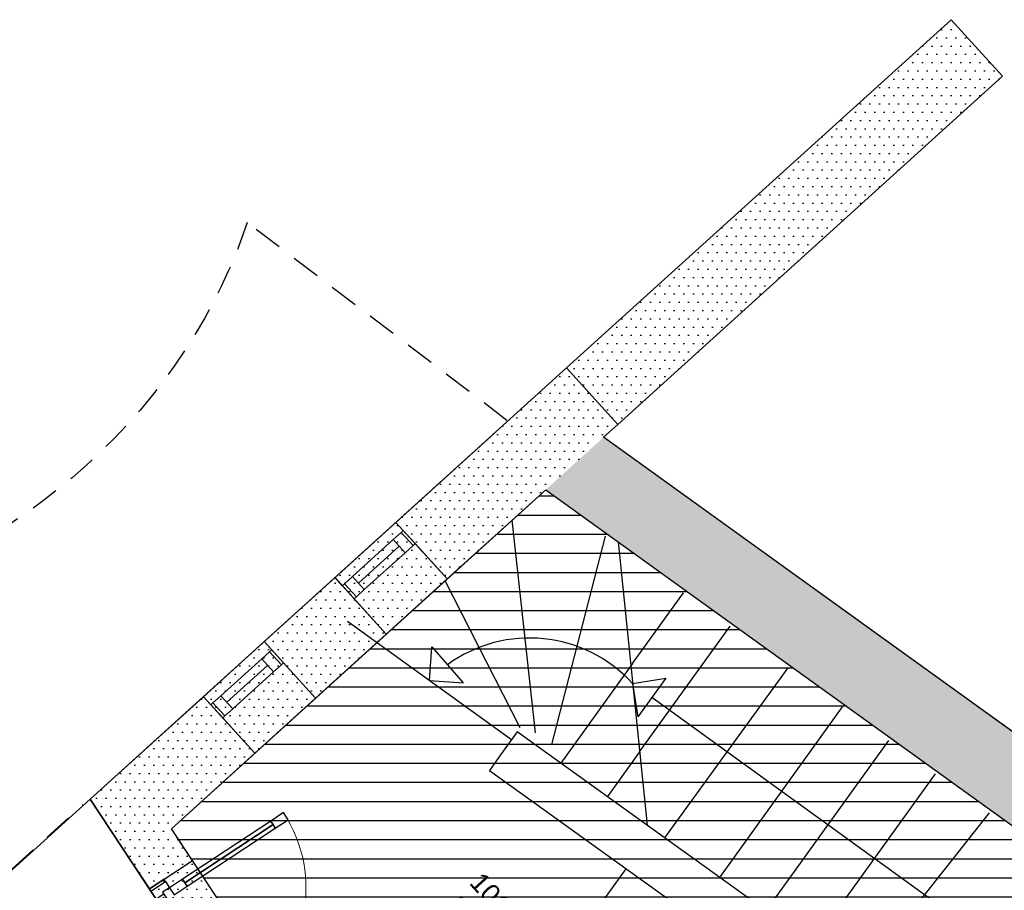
# Model space of a CAD drawing. Header units: millimetres. Extents: x 15275 to 121491, y 18097 to 137945.
# Tile 44 of 57: x 75747 to 80904, y 104133 to 108694. Entities that reach past the tile are written whole.
import ezdxf
from ezdxf.enums import TextEntityAlignment as Align

# ---------------------------------------------------------------- set-up
doc = ezdxf.new("R2010")
doc.units = ezdxf.units.MM
doc.header["$LTSCALE"] = 0.5
doc.header["$MEASUREMENT"] = 0
doc.linetypes.add('DASHED 01', pattern=[500, 300, -200])
doc.linetypes.add('PLINE', pattern=[0])
for name, color, linetype in [('20-- Bygning_ generelt', 7, 'Continuous'), ('231- Bærende yttervegger', 7, 'Continuous'), ('231- Bærende yttervegger (Skravur)', 7, 'Continuous'), ('241- Bærende innervegger', 7, 'Continuous'), ('241- Bærende innervegger (Skravur)', 7, 'Continuous'), ('244- Vinduer_ dører_ foldevegger', 7, 'Continuous'), ('862- M___Nettoareal', 7, 'Continuous'), ('862- M___Nettoareal(Tekst)', 7, 'Continuous'), ('862- M___P- og S-ROM', 7, 'Continuous'), ('862- M___P- og S-ROM(Polylinje)', 7, 'Continuous'), ('862- M___P- og S-ROM(Tekst)', 7, 'Continuous')]:
    doc.layers.add(name, color=color, linetype=linetype)
doc.layers.add('234- Vinduer_ dører_ porter', color=7, linetype='Continuous', lineweight=0)
doc.styles.add('GENERATED_STYLE_1', font='arial.ttf')
pattern_1 = [(0, (0, 0), (0, 86.60254), [0, -50]), (0, (25, 43.3), (0, 86.60254), [0, -50])]

# ---------------------------------------------------------------- blocks, each defined once
blk = doc.blocks.new('Trapperom_101_3', base_point=(78385.5, 103554.9))
at = {"layer": '862- M___Nettoareal(Tekst)', "insert": (77804.3, 103926.5), "char_height": 100, "attachment_point": 1, "rotation": 312.1619, "style": 'GENERATED_STYLE_1'}
blk.add_mtext('\\A1;{\\pql;\\pt0,12050;\\fArial|b0|i0|c0|p0;\\W1.000000;14,9\\fArial|b0|i0|c0|p0;\\W1.000000;\\A1{\\H.66x;\\S^  ;}\\fArial|b0|i0|c0|p0;\\W1.000000; m\\fArial|b0|i0|c0|p0;\\W1.000000;\\A1{\\H.66x;\\S2^  ;}}', dxfattribs=at)
at = {"layer": '862- M___Nettoareal(Tekst)', "style": 'GENERATED_STYLE_1'}
for tag, height, p in [('ROOM_NUMBER', 100, (78171.7, 104236.4)), ('ROOM_NAME', 200, (78055.2, 104108.1)), ('DUMMY_861', 100, (78325.3, 104089.7)), ('DUMMY_863', 100, (77822.3, 103942.8)), ('DUMMY_862', 200, (78948.8, 103167))]:
    blk.add_attdef(tag, text='', height=height, rotation=312.1619, dxfattribs=at).set_placement(p, align=Align.TOP_LEFT)
blk = doc.blocks.new('Inngangsparti__31', base_point=(74955.6, 100845.5))
at = {"layer": '862- M___P- og S-ROM(Polylinje)', "linetype": 'PLINE', "flags": 128}
blk.add_lwpolyline([(70149.8, 99207.1), (73654.8, 96522.1), (78535.6, 100941.8), (76116.6, 104610.5)], close=True, dxfattribs=at)
at = {"layer": '862- M___P- og S-ROM(Tekst)', "style": 'GENERATED_STYLE_1'}
for tag, height, p in [('ROOM_NAME', 200, (74572.5, 101574)), ('DUMMY_862', 100, (74339.5, 101408.8)), ('DUMMY_861', 200, (75688.2, 100387.6))]:
    blk.add_attdef(tag, text='', height=height, rotation=312.1619, dxfattribs=at).set_placement(p, align=Align.TOP_LEFT)
blk = doc.blocks.new('Vindu[5]')
at = {"layer": '234- Vinduer_ dører_ porter', "linetype": 'PLINE'}
for p, q in [((77028.1, 105436.5), (76709.5, 105147.7)), ((77014.4, 105345.8), (76801, 105152.4)), ((77055.9, 105383.4), (77014.4, 105345.8)), ((77014.4, 105345.8), (77076.2, 105277.6)), ((77067.1, 105393.5), (77055.9, 105383.4)), ((77117.7, 105315.2), (77055.9, 105383.4)), ((77045.3, 105311.7), (76831.9, 105118.3)), ((77076.2, 105277.6), (77117.7, 105315.2)), ((77117.7, 105315.2), (77128.8, 105325.3)), ((76862.8, 105084.2), (77076.2, 105277.6)), ((76801, 105152.4), (76759.5, 105114.8)), ((76862.8, 105084.2), (76801, 105152.4)), ((77296.7, 105140), (76978.1, 104851.3)), ((76759.5, 105114.8), (76748.4, 105104.7)), ((76821.3, 105046.6), (76759.5, 105114.8)), ((76810.2, 105036.6), (76821.3, 105046.6)), ((76821.3, 105046.6), (76862.8, 105084.2))]:
    blk.add_line(p, q, dxfattribs=at)
at = {"layer": '244- Vinduer_ dører_ foldevegger', "linetype": 'PLINE'}
for p, q in [((77067.1, 105393.5), (77028.1, 105436.5)), ((77128.8, 105325.3), (77067.1, 105393.5)), ((77128.8, 105325.3), (77067.1, 105393.5)), ((77296.7, 105140), (77128.8, 105325.3)), ((76748.4, 105104.7), (76709.5, 105147.7)), ((76810.2, 105036.6), (76748.4, 105104.7)), ((76810.2, 105036.6), (76748.4, 105104.7)), ((76978.1, 104851.3), (76810.2, 105036.6))]:
    blk.add_line(p, q, dxfattribs=at)
blk = doc.blocks.new('Vindu[6]')
at = {"layer": '234- Vinduer_ dører_ porter', "linetype": 'PLINE'}
for p, q in [((77717.3, 106060.9), (77398.6, 105772.2)), ((77756.2, 106017.9), (77745.1, 106007.9)), ((77703.6, 105970.3), (77490.2, 105776.9)), ((77745.1, 106007.9), (77703.6, 105970.3)), ((77703.6, 105970.3), (77765.4, 105902.1)), ((77806.9, 105939.7), (77745.1, 106007.9)), ((77734.5, 105936.2), (77521.1, 105742.8)), ((77765.4, 105902.1), (77806.9, 105939.7)), ((77806.9, 105939.7), (77818, 105949.8)), ((77552, 105708.7), (77765.4, 105902.1)), ((77490.2, 105776.9), (77448.7, 105739.3)), ((77552, 105708.7), (77490.2, 105776.9)), ((77985.9, 105764.5), (77667.2, 105475.8)), ((77448.7, 105739.3), (77437.6, 105729.2)), ((77510.5, 105671.1), (77448.7, 105739.3)), ((77510.5, 105671.1), (77552, 105708.7)), ((77499.4, 105661), (77510.5, 105671.1))]:
    blk.add_line(p, q, dxfattribs=at)
at = {"layer": '244- Vinduer_ dører_ foldevegger', "linetype": 'PLINE'}
for p, q in [((77756.2, 106017.9), (77717.3, 106060.9)), ((77818, 105949.8), (77756.2, 106017.9)), ((77818, 105949.8), (77756.2, 106017.9)), ((77985.9, 105764.5), (77818, 105949.8)), ((77437.6, 105729.2), (77398.6, 105772.2)), ((77499.4, 105661), (77437.6, 105729.2)), ((77499.4, 105661), (77437.6, 105729.2)), ((77667.2, 105475.8), (77499.4, 105661))]:
    blk.add_line(p, q, dxfattribs=at)
blk = doc.blocks.new('Dør[25]')
at = {"layer": '234- Vinduer_ dører_ porter', "linetype": 'PLINE'}
blk.add_arc((76532.4, 104147.1), 714, 303.3988, 33.3988, dxfattribs=at)
at = {"layer": '244- Vinduer_ dører_ foldevegger', "linetype": 'PLINE'}
for p, q in [((77128.5, 104540.2), (77061.7, 104496.1)), ((77152.7, 104503.4), (77128.5, 104540.2)), ((77073.8, 104477.8), (76611.3, 104172.8)), ((77061.7, 104496.1), (77085.9, 104459.4)), ((77085.9, 104459.4), (77152.7, 104503.4)), ((76503.2, 104191.4), (76651.8, 104289.4)), ((77103.2, 103604.8), (76651.8, 104289.4)), ((76503.2, 104191.4), (76426.4, 104140.7)), ((76426.4, 104140.7), (76503.2, 104191.4)), ((76426.4, 104140.7), (76503.2, 104191.4)), ((76434.7, 104128.2), (76511.5, 104178.9)), ((76511.5, 104178.9), (76503.2, 104191.4)), ((76511.5, 104178.9), (76532.4, 104147.1)), ((76599.2, 104191.2), (76532.4, 104147.1)), ((76623.4, 104154.4), (76599.2, 104191.2)), ((76877.8, 103456.2), (76426.4, 104140.7)), ((76434.7, 104128.2), (76426.4, 104140.7)), ((76462.2, 104086.5), (76434.7, 104128.2)), ((76502.3, 104112.9), (76462.2, 104086.5)), ((76532.4, 104147.1), (76495.7, 104122.9)), ((76495.7, 104122.9), (76502.3, 104112.9)), ((76502.3, 104112.9), (76882.1, 103536.8)), ((76532.4, 104147.1), (76556.6, 104110.4)), ((76556.6, 104110.4), (76623.4, 104154.4)), ((76842, 103510.4), (76462.2, 104086.5)), ((76954.6, 103506.8), (77103.2, 103604.8)), ((76888.7, 103526.8), (76925.4, 103551)), ((76925.4, 103551), (76946.3, 103519.3)), ((76842, 103510.4), (76882.1, 103536.8)), ((76869.5, 103468.7), (76842, 103510.4)), ((76946.3, 103519.3), (76869.5, 103468.7)), ((76954.6, 103506.8), (76877.8, 103456.2)), ((76877.8, 103456.2), (76954.6, 103506.8)), ((76877.8, 103456.2), (76954.6, 103506.8)), ((76882.1, 103536.8), (76888.7, 103526.8)), ((76946.3, 103519.3), (76954.6, 103506.8)), ((76869.5, 103468.7), (76877.8, 103456.2))]:
    blk.add_line(p, q, dxfattribs=at)
at = {"layer": '244- Vinduer_ dører_ foldevegger', "linetype": 'PLINE', "flags": 128}
for points in [[(77061.7, 104496.1), (76599.2, 104191.2), (76611.3, 104172.8), (77073.8, 104477.8)], [(77073.8, 104477.8), (76611.3, 104172.8), (76623.4, 104154.4), (77085.9, 104459.4)]]:
    blk.add_lwpolyline(points, close=True, dxfattribs=at)

msp = doc.modelspace()

# ---------------------------------------------------------------- hatches: boundary and pattern name
at = {"linetype": 'Continuous'}
h = msp.add_hatch(dxfattribs=at)
h.set_pattern_fill('Linjer_100_mm', color=256, style=0, pattern_type=2)
h.set_pattern_definition([(0, (82690.75, 100198.98), (0, 100), [])])
h.paths.add_polyline_path([(76541.9, 104456.1), (78855.1, 100947.8), (78366.4, 100505.3), (79435, 99327), (80642.8, 100421.5), (82388.6, 98494.8), (81181.5, 97401), (84115.5, 94165.7), (86598.9, 96415.9), (86414.5, 96586.2), (88839.6, 98786.4), (85664.5, 101059.1), (83261.9, 102803.8), (78502.1, 106232.2)])
at = {"layer": '231- Bærende yttervegger (Skravur)', "linetype": 'Continuous'}
h = msp.add_hatch(dxfattribs=at)
h.set_pattern_fill('Eksisterende_konstruksjon', color=256, style=0, pattern_type=2)
h.set_pattern_definition(pattern_1)
h.paths.add_polyline_path([(78738.1, 101125.2), (76541.9, 104456.1), (76339.4, 104272.6), (78535.6, 100941.8)])
h = msp.add_hatch(dxfattribs=at)
h.set_pattern_fill('Eksisterende_konstruksjon', color=256, style=0, pattern_type=2)
h.set_pattern_definition(pattern_1)
h.paths.add_polyline_path([(76541.9, 104456.1), (76339.4, 104272.6), (76426.4, 104140.7), (76651.8, 104289.4)])
h = msp.add_hatch(dxfattribs=at)
h.set_pattern_fill('Eksisterende_konstruksjon', color=256, style=0, pattern_type=2)
h.set_pattern_definition(pattern_1)
h.paths.add_polyline_path([(76541.9, 104456.1), (76339.4, 104272.6), (76426.4, 104140.7), (76651.8, 104289.4)])
h = msp.add_hatch(dxfattribs=at)
h.set_pattern_fill('Eksisterende_konstruksjon', color=256, style=0, pattern_type=2)
h.set_pattern_definition(pattern_1)
h.paths.add_polyline_path([(76541.9, 104456.1), (76339.4, 104272.6), (76426.4, 104140.7), (76651.8, 104289.4)])
h = msp.add_hatch(dxfattribs=at)
h.set_pattern_fill('Eksisterende_konstruksjon', color=256, style=0, pattern_type=2)
h.set_pattern_definition(pattern_1)
h.paths.add_polyline_path([(76541.9, 104456.1), (76339.4, 104272.6), (76426.4, 104140.7), (76651.8, 104289.4)])
h = msp.add_hatch(dxfattribs=at)
h.set_pattern_fill('Eksisterende_konstruksjon', color=256, style=0, pattern_type=2)
h.set_pattern_definition(pattern_1)
h.paths.add_polyline_path([(76541.9, 104456.1), (76339.4, 104272.6), (76426.4, 104140.7), (76651.8, 104289.4)])
h = msp.add_hatch(dxfattribs=at)
h.set_pattern_fill('Eksisterende_konstruksjon', color=256, style=0, pattern_type=2)
h.set_pattern_definition(pattern_1)
h.paths.add_polyline_path([(76541.9, 104456.1), (76339.4, 104272.6), (76426.4, 104140.7), (76651.8, 104289.4)])
h = msp.add_hatch(dxfattribs=at)
h.set_pattern_fill('Eksisterende_konstruksjon', color=256, style=0, pattern_type=2)
h.set_pattern_definition(pattern_1)
h.paths.add_polyline_path([(76541.9, 104456.1), (76339.4, 104272.6), (76426.4, 104140.7), (76651.8, 104289.4)])
h = msp.add_hatch(dxfattribs=at)
h.set_pattern_fill('Eksisterende_konstruksjon', color=256, style=0, pattern_type=2)
h.set_pattern_definition(pattern_1)
h.paths.add_polyline_path([(76541.9, 104456.1), (76339.4, 104272.6), (76426.4, 104140.7), (76651.8, 104289.4)])
h = msp.add_hatch(dxfattribs=at)
h.set_pattern_fill('Eksisterende_konstruksjon', color=256, style=0, pattern_type=2)
h.set_pattern_definition(pattern_1)
h.paths.add_polyline_path([(76541.9, 104456.1), (76339.4, 104272.6), (76426.4, 104140.7), (76651.8, 104289.4)])
h = msp.add_hatch(dxfattribs=at)
h.set_pattern_fill('Eksisterende_konstruksjon', color=256, style=0, pattern_type=2)
h.set_pattern_definition(pattern_1)
h.paths.add_polyline_path([(76541.9, 104456.1), (76339.4, 104272.6), (76426.4, 104140.7), (76651.8, 104289.4)])
h = msp.add_hatch(dxfattribs=at)
h.set_pattern_fill('Eksisterende_konstruksjon', color=256, style=0, pattern_type=2)
h.set_pattern_definition(pattern_1)
h.paths.add_polyline_path([(76339.4, 104272.6), (78535.6, 100941.8), (78738.1, 101125.2), (76541.9, 104456.1)])
h = msp.add_hatch(dxfattribs=at)
h.set_pattern_fill('Eksisterende_konstruksjon', color=256, style=0, pattern_type=2)
h.set_pattern_definition(pattern_1)
h.paths.add_polyline_path([(76339.4, 104272.6), (78535.6, 100941.8), (78761, 101090.4), (76541.9, 104456.1)])
h = msp.add_hatch(dxfattribs=at)
h.set_pattern_fill('Eksisterende_konstruksjon', color=256, style=0, pattern_type=2)
h.set_pattern_definition(pattern_1)
h.paths.add_polyline_path([(76339.4, 104272.6), (78535.6, 100941.8), (78761, 101090.4), (76541.9, 104456.1)])
h = msp.add_hatch(dxfattribs=at)
h.set_pattern_fill('Eksisterende_konstruksjon', color=256, style=0, pattern_type=2)
h.set_pattern_definition(pattern_1)
h.paths.add_polyline_path([(76541.9, 104456.1), (76339.4, 104272.6), (76426.4, 104140.7), (76651.8, 104289.4)])
at = {"layer": '241- Bærende innervegger (Skravur)', "linetype": 'Continuous'}
h = msp.add_hatch(dxfattribs=at)
h.set_pattern_fill('Eksisterende_konstruksjon', color=256, style=0, pattern_type=2)
h.set_pattern_definition(pattern_1)
h.paths.add_polyline_path([(78880, 106573.3), (80893.5, 108397.8), (80624.9, 108694.2), (78611.4, 106869.7)])
h = msp.add_hatch(dxfattribs=at)
h.set_pattern_fill('Eksisterende_konstruksjon', color=256, style=0, pattern_type=2)
h.set_pattern_definition(pattern_1)
h.paths.add_polyline_path([(76541.9, 104456.1), (78879.3, 106574), (78610.7, 106870.4), (76319.1, 104794)])
h = msp.add_hatch(dxfattribs=at)
h.set_pattern_fill('Eksisterende_konstruksjon', color=256, style=0, pattern_type=2)
h.set_pattern_definition(pattern_1)
h.paths.add_polyline_path([(76541.9, 104456.1), (78502.1, 106232.2), (78233.5, 106528.7), (76319.1, 104794)])
h = msp.add_hatch(dxfattribs=at)
h.set_pattern_fill('Eksisterende_konstruksjon', color=256, style=0, pattern_type=2)
h.set_pattern_definition(pattern_1)
h.paths.add_polyline_path([(76541.9, 104456.1), (78502.1, 106232.2), (78233.5, 106528.7), (76319.1, 104794)])
h = msp.add_hatch(dxfattribs=at)
h.set_pattern_fill('Eksisterende_konstruksjon', color=256, style=0, pattern_type=2)
h.set_pattern_definition(pattern_1)
h.paths.add_polyline_path([(76541.9, 104456.1), (78502.1, 106232.2), (78233.5, 106528.7), (76319.1, 104794)])
h = msp.add_hatch(dxfattribs=at)
h.set_pattern_fill('Eksisterende_konstruksjon', color=256, style=0, pattern_type=2)
h.set_pattern_definition(pattern_1)
h.paths.add_polyline_path([(76541.9, 104456.1), (78502.1, 106232.2), (78233.5, 106528.7), (76319.1, 104794)])
h = msp.add_hatch(dxfattribs=at)
h.set_pattern_fill('Eksisterende_konstruksjon', color=256, style=0, pattern_type=2)
h.set_pattern_definition(pattern_1)
h.paths.add_polyline_path([(76541.9, 104456.1), (78502.1, 106232.2), (78233.5, 106528.7), (76319.1, 104794)])
h = msp.add_hatch(dxfattribs=at)
h.set_pattern_fill('Eksisterende_konstruksjon', color=256, style=0, pattern_type=2)
h.set_pattern_definition(pattern_1)
h.paths.add_polyline_path([(76541.9, 104456.1), (78502.1, 106232.2), (78233.5, 106528.7), (76319.1, 104794)])
h = msp.add_hatch(dxfattribs=at)
h.set_pattern_fill('Eksisterende_konstruksjon', color=256, style=0, pattern_type=2)
h.set_pattern_definition(pattern_1)
h.paths.add_polyline_path([(76541.9, 104456.1), (78502.1, 106232.2), (78233.5, 106528.7), (76319.1, 104794)])
h = msp.add_hatch(dxfattribs=at)
h.set_pattern_fill('Eksisterende_konstruksjon', color=256, style=0, pattern_type=2)
h.set_pattern_definition(pattern_1)
h.paths.add_polyline_path([(76541.9, 104456.1), (78502.1, 106232.2), (78233.5, 106528.7), (76319.1, 104794)])
h = msp.add_hatch(dxfattribs=at)
h.set_pattern_fill('Eksisterende_konstruksjon', color=256, style=0, pattern_type=2)
h.set_pattern_definition(pattern_1)
h.paths.add_polyline_path([(76541.9, 104456.1), (78502.1, 106232.2), (78233.5, 106528.7), (76319.1, 104794)])
h = msp.add_hatch(dxfattribs=at)
h.set_pattern_fill('Eksisterende_konstruksjon', color=256, style=0, pattern_type=2)
h.set_pattern_definition(pattern_1)
h.paths.add_polyline_path([(77985.9, 105764.5), (78502.1, 106232.2), (78233.5, 106528.7), (77717.3, 106060.9)])
h = msp.add_hatch(dxfattribs=at)
h.set_pattern_fill('Eksisterende_konstruksjon', color=256, style=0, pattern_type=2)
h.set_pattern_definition(pattern_1)
h.paths.add_polyline_path([(77985.9, 105764.5), (78502.1, 106232.2), (78233.5, 106528.7), (77717.3, 106060.9)])
h = msp.add_hatch(dxfattribs=at)
h.set_pattern_fill('Eksisterende_konstruksjon', color=256, style=0, pattern_type=2)
h.set_pattern_definition(pattern_1)
h.paths.add_polyline_path([(77985.9, 105764.5), (78502.1, 106232.2), (78233.5, 106528.7), (77717.3, 106060.9)])
h = msp.add_hatch(dxfattribs=at)
h.set_pattern_fill('Eksisterende_konstruksjon', color=256, style=0, pattern_type=2)
h.set_pattern_definition(pattern_1)
h.paths.add_polyline_path([(77985.9, 105764.5), (78502.1, 106232.2), (78233.5, 106528.7), (77717.3, 106060.9)])
h = msp.add_hatch(dxfattribs=at)
h.set_pattern_fill('Eksisterende_konstruksjon', color=256, style=0, pattern_type=2)
h.set_pattern_definition(pattern_1)
h.paths.add_polyline_path([(78233.5, 106528.7), (77717.3, 106060.9), (77985.9, 105764.5), (78502.1, 106232.2)])
h = msp.add_hatch(dxfattribs=at)
h.set_pattern_fill('Eksisterende_konstruksjon', color=256, style=0, pattern_type=2)
h.set_pattern_definition(pattern_1)
h.paths.add_polyline_path([(78502.1, 106232.2), (88887.9, 98751.6), (89187, 99029.1), (78805.2, 106506.9)])
h = msp.add_hatch(dxfattribs=at)
h.set_pattern_fill('Eksisterende_konstruksjon', color=256, style=0, pattern_type=2)
h.set_pattern_definition(pattern_1)
h.paths.add_polyline_path([(78502.1, 106232.2), (88841.2, 98785.2), (89075, 99109.8), (78805.2, 106506.9)])
h = msp.add_hatch(dxfattribs=at)
h.set_pattern_fill('Eksisterende_konstruksjon', color=256, style=0, pattern_type=2)
h.set_pattern_definition(pattern_1)
h.paths.add_polyline_path([(77296.7, 105140), (77667.2, 105475.8), (77398.6, 105772.2), (77028.1, 105436.5)])
h = msp.add_hatch(dxfattribs=at)
h.set_pattern_fill('Eksisterende_konstruksjon', color=256, style=0, pattern_type=2)
h.set_pattern_definition(pattern_1)
h.paths.add_polyline_path([(77296.7, 105140), (77667.2, 105475.8), (77398.6, 105772.2), (77028.1, 105436.5)])
h = msp.add_hatch(dxfattribs=at)
h.set_pattern_fill('Eksisterende_konstruksjon', color=256, style=0, pattern_type=2)
h.set_pattern_definition(pattern_1)
h.paths.add_polyline_path([(77296.7, 105140), (77667.2, 105475.8), (77398.6, 105772.2), (77028.1, 105436.5)])
h = msp.add_hatch(dxfattribs=at)
h.set_pattern_fill('Eksisterende_konstruksjon', color=256, style=0, pattern_type=2)
h.set_pattern_definition(pattern_1)
h.paths.add_polyline_path([(77296.7, 105140), (77667.2, 105475.8), (77398.6, 105772.2), (77028.1, 105436.5)])
h = msp.add_hatch(dxfattribs=at)
h.set_pattern_fill('Eksisterende_konstruksjon', color=256, style=0, pattern_type=2)
h.set_pattern_definition(pattern_1)
h.paths.add_polyline_path([(77028.1, 105436.5), (77296.7, 105140), (77667.2, 105475.8), (77398.6, 105772.2)])
h = msp.add_hatch(dxfattribs=at)
h.set_pattern_fill('Eksisterende_konstruksjon', color=256, style=0, pattern_type=2)
h.set_pattern_definition(pattern_1)
h.paths.add_polyline_path([(76541.9, 104456.1), (76978.1, 104851.3), (76709.5, 105147.7), (76319.1, 104794)])
h = msp.add_hatch(dxfattribs=at)
h.set_pattern_fill('Eksisterende_konstruksjon', color=256, style=0, pattern_type=2)
h.set_pattern_definition(pattern_1)
h.paths.add_polyline_path([(76709.5, 105147.7), (76319.1, 104794), (76541.9, 104456.1), (76978.1, 104851.3)])
h = msp.add_hatch(dxfattribs=at)
h.set_pattern_fill('Eksisterende_konstruksjon', color=256, style=0, pattern_type=2)
h.set_pattern_definition(pattern_1)
h.paths.add_polyline_path([(76709.5, 105147.7), (76319.1, 104794), (76541.9, 104456.1), (76978.1, 104851.3)])
h = msp.add_hatch(dxfattribs=at)
h.set_pattern_fill('Eksisterende_konstruksjon', color=256, style=0, pattern_type=2)
h.set_pattern_definition(pattern_1)
h.paths.add_polyline_path([(76709.5, 105147.7), (76319.1, 104794), (76541.9, 104456.1), (76978.1, 104851.3)])
h = msp.add_hatch(dxfattribs=at)
h.set_pattern_fill('Eksisterende_konstruksjon', color=256, style=0, pattern_type=2)
h.set_pattern_definition(pattern_1)
h.paths.add_polyline_path([(76319.1, 104794), (76541.9, 104456.1), (76978.1, 104851.3), (76709.5, 105147.7)])
h = msp.add_hatch(dxfattribs=at)
h.set_pattern_fill('Eksisterende_konstruksjon', color=256, style=0, pattern_type=2)
h.set_pattern_definition(pattern_1)
h.paths.add_polyline_path([(76319.1, 104794), (76116.6, 104610.5), (76541.9, 104456.1)])
h = msp.add_hatch(dxfattribs=at)
h.set_pattern_fill('Eksisterende_konstruksjon', color=256, style=0, pattern_type=2)
h.set_pattern_definition(pattern_1)
h.paths.add_polyline_path([(76319.1, 104794), (76116.6, 104610.5), (76541.9, 104456.1)])
h = msp.add_hatch(dxfattribs=at)
h.set_pattern_fill('Eksisterende_konstruksjon', color=256, style=0, pattern_type=2)
h.set_pattern_definition(pattern_1)
h.paths.add_polyline_path([(76319.1, 104794), (76116.6, 104610.5), (76541.9, 104456.1)])
h = msp.add_hatch(dxfattribs=at)
h.set_pattern_fill('Eksisterende_konstruksjon', color=256, style=0, pattern_type=2)
h.set_pattern_definition(pattern_1)
h.paths.add_polyline_path([(76319.1, 104794), (76116.6, 104610.5), (76541.9, 104456.1)])
h = msp.add_hatch(dxfattribs=at)
h.set_pattern_fill('Eksisterende_konstruksjon', color=256, style=0, pattern_type=2)
h.set_pattern_definition(pattern_1)
h.paths.add_polyline_path([(76319.1, 104794), (76116.6, 104610.5), (76541.9, 104456.1)])
h = msp.add_hatch(dxfattribs=at)
h.set_pattern_fill('Eksisterende_konstruksjon', color=256, style=0, pattern_type=2)
h.set_pattern_definition(pattern_1)
h.paths.add_polyline_path([(76319.1, 104794), (76116.6, 104610.5), (76541.9, 104456.1)])
h = msp.add_hatch(dxfattribs=at)
h.set_pattern_fill('Eksisterende_konstruksjon', color=256, style=0, pattern_type=2)
h.set_pattern_definition(pattern_1)
h.paths.add_polyline_path([(76319.1, 104794), (76116.6, 104610.5), (76541.9, 104456.1)])
h = msp.add_hatch(dxfattribs=at)
h.set_pattern_fill('Eksisterende_konstruksjon', color=256, style=0, pattern_type=2)
h.set_pattern_definition(pattern_1)
h.paths.add_polyline_path([(76319.1, 104794), (76116.6, 104610.5), (76541.9, 104456.1)])
h = msp.add_hatch(dxfattribs=at)
h.set_pattern_fill('Eksisterende_konstruksjon', color=256, style=0, pattern_type=2)
h.set_pattern_definition(pattern_1)
h.paths.add_polyline_path([(76319.1, 104794), (76116.6, 104610.5), (76541.9, 104456.1)])
h = msp.add_hatch(dxfattribs=at)
h.set_pattern_fill('Eksisterende_konstruksjon', color=256, style=0, pattern_type=2)
h.set_pattern_definition(pattern_1)
h.paths.add_polyline_path([(76319.1, 104794), (76116.6, 104610.5), (76541.9, 104456.1)])
h = msp.add_hatch(dxfattribs=at)
h.set_pattern_fill('Eksisterende_konstruksjon', color=256, style=0, pattern_type=2)
h.set_pattern_definition(pattern_1)
h.paths.add_polyline_path([(76319.1, 104794), (76116.6, 104610.5), (76541.9, 104456.1)])
h = msp.add_hatch(dxfattribs=at)
h.set_pattern_fill('Eksisterende_konstruksjon', color=256, style=0, pattern_type=2)
h.set_pattern_definition(pattern_1)
h.paths.add_polyline_path([(76319.1, 104794), (76116.6, 104610.5), (76541.9, 104456.1)])
h = msp.add_hatch(dxfattribs=at)
h.set_pattern_fill('Eksisterende_konstruksjon', color=256, style=0, pattern_type=2)
h.set_pattern_definition(pattern_1)
h.paths.add_polyline_path([(76319.1, 104794), (76116.6, 104610.5), (76541.9, 104456.1)])
h = msp.add_hatch(dxfattribs=at)
h.set_pattern_fill('Eksisterende_konstruksjon', color=256, style=0, pattern_type=2)
h.set_pattern_definition(pattern_1)
h.paths.add_polyline_path([(76319.1, 104794), (76116.6, 104610.5), (76541.9, 104456.1)])
h = msp.add_hatch(dxfattribs=at)
h.set_pattern_fill('Eksisterende_konstruksjon', color=256, style=0, pattern_type=2)
h.set_pattern_definition(pattern_1)
h.paths.add_polyline_path([(76319.1, 104794), (76116.6, 104610.5), (76541.9, 104456.1)])
h = msp.add_hatch(dxfattribs=at)
h.set_pattern_fill('Eksisterende_konstruksjon', color=256, style=0, pattern_type=2)
h.set_pattern_definition(pattern_1)
h.paths.add_polyline_path([(76541.9, 104456.1), (76116.6, 104610.5), (76339.4, 104272.6)])
h = msp.add_hatch(dxfattribs=at)
h.set_pattern_fill('Eksisterende_konstruksjon', color=256, style=0, pattern_type=2)
h.set_pattern_definition(pattern_1)
h.paths.add_polyline_path([(76116.6, 104610.5), (76339.4, 104272.6), (76541.9, 104456.1)])
h = msp.add_hatch(dxfattribs=at)
h.set_pattern_fill('Eksisterende_konstruksjon', color=256, style=0, pattern_type=2)
h.set_pattern_definition(pattern_1)
h.paths.add_polyline_path([(76116.6, 104610.5), (76339.4, 104272.6), (76541.9, 104456.1)])
h = msp.add_hatch(dxfattribs=at)
h.set_pattern_fill('Eksisterende_konstruksjon', color=256, style=0, pattern_type=2)
h.set_pattern_definition(pattern_1)
h.paths.add_polyline_path([(76116.6, 104610.5), (76339.4, 104272.6), (76541.9, 104456.1)])
h = msp.add_hatch(dxfattribs=at)
h.set_pattern_fill('Eksisterende_konstruksjon', color=256, style=0, pattern_type=2)
h.set_pattern_definition(pattern_1)
h.paths.add_polyline_path([(76116.6, 104610.5), (76339.4, 104272.6), (76541.9, 104456.1)])
h = msp.add_hatch(dxfattribs=at)
h.set_pattern_fill('Eksisterende_konstruksjon', color=256, style=0, pattern_type=2)
h.set_pattern_definition(pattern_1)
h.paths.add_polyline_path([(76116.6, 104610.5), (76339.4, 104272.6), (76541.9, 104456.1)])
h = msp.add_hatch(dxfattribs=at)
h.set_pattern_fill('Eksisterende_konstruksjon', color=256, style=0, pattern_type=2)
h.set_pattern_definition(pattern_1)
h.paths.add_polyline_path([(76116.6, 104610.5), (76339.4, 104272.6), (76541.9, 104456.1)])
h = msp.add_hatch(dxfattribs=at)
h.set_pattern_fill('Eksisterende_konstruksjon', color=256, style=0, pattern_type=2)
h.set_pattern_definition(pattern_1)
h.paths.add_polyline_path([(76116.6, 104610.5), (76339.4, 104272.6), (76541.9, 104456.1)])
h = msp.add_hatch(dxfattribs=at)
h.set_pattern_fill('Eksisterende_konstruksjon', color=256, style=0, pattern_type=2)
h.set_pattern_definition(pattern_1)
h.paths.add_polyline_path([(76116.6, 104610.5), (76339.4, 104272.6), (76541.9, 104456.1)])
h = msp.add_hatch(dxfattribs=at)
h.set_pattern_fill('Eksisterende_konstruksjon', color=256, style=0, pattern_type=2)
h.set_pattern_definition(pattern_1)
h.paths.add_polyline_path([(76116.6, 104610.5), (76339.4, 104272.6), (76541.9, 104456.1)])
h = msp.add_hatch(dxfattribs=at)
h.set_pattern_fill('Eksisterende_konstruksjon', color=256, style=0, pattern_type=2)
h.set_pattern_definition(pattern_1)
h.paths.add_polyline_path([(76116.6, 104610.5), (76339.4, 104272.6), (76541.9, 104456.1)])
h = msp.add_hatch(dxfattribs=at)
h.set_pattern_fill('Eksisterende_konstruksjon', color=256, style=0, pattern_type=2)
h.set_pattern_definition(pattern_1)
h.paths.add_polyline_path([(76116.6, 104610.5), (76339.4, 104272.6), (76541.9, 104456.1)])
h = msp.add_hatch(dxfattribs=at)
h.set_pattern_fill('Eksisterende_konstruksjon', color=256, style=0, pattern_type=2)
h.set_pattern_definition(pattern_1)
h.paths.add_polyline_path([(76541.9, 104456.1), (76116.6, 104610.5), (76339.4, 104272.6)])
h = msp.add_hatch(dxfattribs=at)
h.set_pattern_fill('Eksisterende_konstruksjon', color=256, style=0, pattern_type=2)
h.set_pattern_definition(pattern_1)
h.paths.add_polyline_path([(76541.9, 104456.1), (76116.6, 104610.5), (76339.4, 104272.6)])
h = msp.add_hatch(dxfattribs=at)
h.set_pattern_fill('Eksisterende_konstruksjon', color=256, style=0, pattern_type=2)
h.set_pattern_definition(pattern_1)
h.paths.add_polyline_path([(76116.6, 104610.5), (76339.4, 104272.6), (76541.9, 104456.1)])

# ---------------------------------------------------------------- linework, layer by layer
at = {"layer": '20-- Bygning_ generelt', "linetype": 'PLINE'}
for p, q in [((78880.5, 105959.6), (79033, 104474.8)), ((77893.3, 105233.1), (77905.7, 105409.5)), ((77905.7, 105409.5), (78069.7, 105220.8)), ((78956.8, 105217.2), (79131.3, 105245.1)), ((79131.3, 105245.1), (78984.7, 105042.7)), ((77893.3, 105233.1), (78069.7, 105220.8)), ((78956.8, 105217.2), (78984.7, 105042.7))]:
    msp.add_line(p, q, dxfattribs=at)
at = {"layer": '20-- Bygning_ generelt', "linetype": 'DASHED 01', "flags": 128}
for points in [[(76938.9, 107631.1), (76909.5, 107547.6), (76877.1, 107463.8), (76841.4, 107379.9), (76802.4, 107296.1), (76760.3, 107212.5), (76715, 107129.3), (76666.5, 107046.8), (76614.8, 106965), (76560.1, 106884.2), (76502.3, 106804.5), (76441.6, 106726.2), (76378, 106649.5), (76311.7, 106574.4), (76242.8, 106501.3), (76171.4, 106430.2), (76097.7, 106361.4), (76021.8, 106294.9), (75944, 106231), (75864.3, 106169.7), (75782.9, 106111.2), (75700.1, 106055.5), (75616, 106002.9), (75530.8, 105953.2), (75444.8, 105906.7), (75358.1, 105863.3), (75270.9, 105823.1), (75183.4, 105786.2), (75095.8, 105752.4), (75008.2, 105721.9), (74920.9, 105694.5), (74834.1, 105670.3), (74747.8, 105649.3)], [(78299.1, 106595.4), (76938.9, 107631.1)], [(70149.7, 99207.1), (76079.4, 104582.9)]]:
    msp.add_lwpolyline(points, dxfattribs=at)
at = {"layer": '20-- Bygning_ generelt', "linetype": 'PLINE', "flags": 128}
for points in [[(78324.8, 106071.7), (78447.1, 104957.9)], [(78812.7, 105988.4), (78532, 104896.8)], [(78367.5, 104985.4), (77975.6, 105755.2)], [(78956.4, 105320.7), (79223.9, 105692.5)], [(77463.4, 105542.5), (78323.2, 104923.8)], [(78993.6, 104858.7), (79467.5, 105517.3)], [(78956.4, 105320.7), (78581.5, 104799.6)], [(79125.3, 104408.5), (79772.3, 105298)], [(80997.3, 103739.2), (79058, 105143.9)], [(79413.3, 104201.2), (80055.7, 105094.1)], [(79656.9, 104026), (80299.2, 104918.9)], [(78993.6, 104858.7), (78825.1, 104624.4)], [(79900.4, 103850.8), (80542.8, 104743.7)], [(80143.9, 103675.6), (80826.2, 104539.9)], [(78280.6, 103353.6), (78923, 104246.5)]]:
    msp.add_lwpolyline(points, dxfattribs=at)
msp.add_lwpolyline([(78956.8, 105217.2, 0.382267), (77987.7, 105315.1)], format="xyb", dxfattribs=at)
msp.add_lwpolyline([(78206.7, 104761.8), (80454.1, 103145), (80637.5, 103320.5), (78352.4, 104964.4), (78265.1, 104843)], close=True, dxfattribs=at)
at = {"layer": '231- Bærende yttervegger', "linetype": 'PLINE'}
for p, q in [((76503.2, 104191.4), (76651.8, 104289.4)), ((76426.4, 104140.7), (76503.2, 104191.4))]:
    msp.add_line(p, q, dxfattribs=at)
at = {"layer": '231- Bærende yttervegger', "linetype": 'PLINE', "flags": 128}
for points in [[(76116.6, 104610.5), (76339.4, 104272.6)], [(76116.6, 104610.5), (76339.4, 104272.6)], [(76116.6, 104610.5), (76339.4, 104272.6)], [(76116.6, 104610.5), (76339.4, 104272.6)], [(76116.6, 104610.5), (76339.4, 104272.6)], [(76116.6, 104610.5), (76339.4, 104272.6)], [(76116.6, 104610.5), (76339.4, 104272.6)], [(76116.6, 104610.5), (76339.4, 104272.6)], [(76116.6, 104610.5), (76339.4, 104272.6)], [(76116.6, 104610.5), (76339.4, 104272.6)], [(76116.6, 104610.5), (76339.4, 104272.6)], [(76116.6, 104610.5), (76339.4, 104272.6)], [(76116.6, 104610.5), (76339.4, 104272.6)], [(76116.6, 104610.5), (76339.4, 104272.6)], [(76116.6, 104610.5), (76339.4, 104272.6)], [(77425.2, 103116.5), (76541.9, 104456.1)], [(76651.8, 104289.4), (76541.9, 104456.1)], [(76651.8, 104289.4), (76541.9, 104456.1)], [(76651.8, 104289.4), (76541.9, 104456.1)], [(76651.8, 104289.4), (76541.9, 104456.1)], [(76651.8, 104289.4), (76541.9, 104456.1)], [(76651.8, 104289.4), (76541.9, 104456.1)], [(76651.8, 104289.4), (76541.9, 104456.1)], [(76651.8, 104289.4), (76541.9, 104456.1)], [(76651.8, 104289.4), (76541.9, 104456.1)], [(76651.8, 104289.4), (76541.9, 104456.1)], [(77425.2, 103116.5), (76541.9, 104456.1)], [(77425.2, 103116.5), (76541.9, 104456.1)], [(77425.2, 103116.5), (76541.9, 104456.1)], [(76651.8, 104289.4), (76541.9, 104456.1)], [(76339.4, 104272.6), (78535.6, 100941.8)], [(76339.4, 104272.6), (76426.4, 104140.7)], [(76339.4, 104272.6), (76426.4, 104140.7)], [(76339.4, 104272.6), (76426.4, 104140.7)], [(76339.4, 104272.6), (76426.4, 104140.7)], [(76339.4, 104272.6), (76426.4, 104140.7)], [(76339.4, 104272.6), (76426.4, 104140.7)], [(76339.4, 104272.6), (76426.4, 104140.7)], [(76339.4, 104272.6), (76426.4, 104140.7)], [(76339.4, 104272.6), (76426.4, 104140.7)], [(76339.4, 104272.6), (76426.4, 104140.7)], [(76339.4, 104272.6), (78535.6, 100941.8)], [(76339.4, 104272.6), (78535.6, 100941.8)], [(76339.4, 104272.6), (78535.6, 100941.8)], [(76339.4, 104272.6), (76426.4, 104140.7)], [(76426.4, 104140.7), (76651.8, 104289.4)], [(76426.4, 104140.7), (76651.8, 104289.4)], [(76426.4, 104140.7), (76651.8, 104289.4)], [(76426.4, 104140.7), (76651.8, 104289.4)], [(76426.4, 104140.7), (76651.8, 104289.4)], [(76426.4, 104140.7), (76651.8, 104289.4)], [(76426.4, 104140.7), (76651.8, 104289.4)], [(76426.4, 104140.7), (76651.8, 104289.4)], [(76426.4, 104140.7), (76651.8, 104289.4)], [(76426.4, 104140.7), (76651.8, 104289.4)]]:
    msp.add_lwpolyline(points, dxfattribs=at)
at = {"layer": '241- Bærende innervegger', "linetype": 'PLINE'}
for p, q in [((77756.2, 106017.9), (77717.3, 106060.9)), ((77818, 105949.8), (77756.2, 106017.9)), ((77985.9, 105764.5), (77818, 105949.8)), ((77437.6, 105729.2), (77398.6, 105772.2)), ((77499.4, 105661), (77437.6, 105729.2)), ((77667.2, 105475.8), (77499.4, 105661)), ((77067.1, 105393.5), (77028.1, 105436.5)), ((77128.8, 105325.3), (77067.1, 105393.5)), ((77296.7, 105140), (77128.8, 105325.3)), ((76748.4, 105104.7), (76709.5, 105147.7)), ((76810.2, 105036.6), (76748.4, 105104.7)), ((76978.1, 104851.3), (76810.2, 105036.6))]:
    msp.add_line(p, q, dxfattribs=at)
at = {"layer": '241- Bærende innervegger', "linetype": 'PLINE', "flags": 128}
for points in [[(80624.9, 108694.2), (78611.4, 106869.7)], [(80893.5, 108397.8), (80624.9, 108694.2)], [(78880, 106573.3), (80893.5, 108397.8)], [(78610.7, 106870.4), (76116.6, 104610.5)], [(78610.7, 106870.4), (78879.3, 106574)], [(78611.4, 106869.7), (78880, 106573.3)], [(78805.2, 106506.9), (78879.3, 106574)], [(78233.5, 106528.7), (76116.6, 104610.5)], [(78233.5, 106528.7), (76116.6, 104610.5)], [(78233.5, 106528.7), (76116.6, 104610.5)], [(78233.5, 106528.7), (76116.6, 104610.5)], [(78233.5, 106528.7), (76116.6, 104610.5)], [(78233.5, 106528.7), (76116.6, 104610.5)], [(78233.5, 106528.7), (76116.6, 104610.5)], [(78233.5, 106528.7), (76116.6, 104610.5)], [(78233.5, 106528.7), (76116.6, 104610.5)], [(78233.5, 106528.7), (77717.3, 106060.9)], [(78233.5, 106528.7), (77717.3, 106060.9)], [(78233.5, 106528.7), (77717.3, 106060.9)], [(78233.5, 106528.7), (77717.3, 106060.9)], [(78233.5, 106528.7), (77717.3, 106060.9)], [(89187, 99029.1), (78805.2, 106506.9)], [(89075, 99109.8), (78805.2, 106506.9)], [(76541.9, 104456.1), (78502.1, 106232.2)], [(76541.9, 104456.1), (78502.1, 106232.2)], [(76541.9, 104456.1), (78502.1, 106232.2)], [(76541.9, 104456.1), (78502.1, 106232.2)], [(76541.9, 104456.1), (78502.1, 106232.2)], [(76541.9, 104456.1), (78502.1, 106232.2)], [(76541.9, 104456.1), (78502.1, 106232.2)], [(76541.9, 104456.1), (78502.1, 106232.2)], [(76541.9, 104456.1), (78502.1, 106232.2)], [(76541.9, 104456.1), (78502.1, 106232.2)], [(77985.9, 105764.5), (78502.1, 106232.2)], [(77985.9, 105764.5), (78502.1, 106232.2)], [(77985.9, 105764.5), (78502.1, 106232.2)], [(77985.9, 105764.5), (78502.1, 106232.2)], [(77985.9, 105764.5), (78502.1, 106232.2)], [(78502.1, 106232.2), (83013.1, 102983.1)], [(78502.1, 106232.2), (83013.1, 102983.1)], [(77717.3, 106060.9), (77985.9, 105764.5)], [(77717.3, 106060.9), (77985.9, 105764.5)], [(77717.3, 106060.9), (77985.9, 105764.5)], [(77717.3, 106060.9), (77985.9, 105764.5)], [(77398.6, 105772.2), (77028.1, 105436.5)], [(77398.6, 105772.2), (77028.1, 105436.5)], [(77398.6, 105772.2), (77028.1, 105436.5)], [(77398.6, 105772.2), (77028.1, 105436.5)], [(77398.6, 105772.2), (77028.1, 105436.5)], [(77667.2, 105475.8), (77398.6, 105772.2)], [(77667.2, 105475.8), (77398.6, 105772.2)], [(77667.2, 105475.8), (77398.6, 105772.2)], [(77667.2, 105475.8), (77398.6, 105772.2)], [(77296.7, 105140), (77667.2, 105475.8)], [(77296.7, 105140), (77667.2, 105475.8)], [(77296.7, 105140), (77667.2, 105475.8)], [(77296.7, 105140), (77667.2, 105475.8)], [(77296.7, 105140), (77667.2, 105475.8)], [(77028.1, 105436.5), (77296.7, 105140)], [(77028.1, 105436.5), (77296.7, 105140)], [(77028.1, 105436.5), (77296.7, 105140)], [(77028.1, 105436.5), (77296.7, 105140)], [(76709.5, 105147.7), (76116.6, 104610.5)], [(76709.5, 105147.7), (76116.6, 104610.5)], [(76709.5, 105147.7), (76116.6, 104610.5)], [(76709.5, 105147.7), (76116.6, 104610.5)], [(76709.5, 105147.7), (76116.6, 104610.5)], [(76709.5, 105147.7), (76978.1, 104851.3)], [(76709.5, 105147.7), (76978.1, 104851.3)], [(76709.5, 105147.7), (76978.1, 104851.3)], [(76709.5, 105147.7), (76978.1, 104851.3)], [(76541.9, 104456.1), (76978.1, 104851.3)], [(76541.9, 104456.1), (76978.1, 104851.3)], [(76541.9, 104456.1), (76978.1, 104851.3)], [(76541.9, 104456.1), (76978.1, 104851.3)], [(76541.9, 104456.1), (76978.1, 104851.3)]]:
    msp.add_lwpolyline(points, dxfattribs=at)

# ---------------------------------------------------------------- block references
at = {"layer": '244- Vinduer_ dører_ foldevegger', "linetype": 'PLINE'}
for name in ['Vindu[6]', 'Vindu[5]', 'Dør[25]']:
    msp.add_blockref(name, (0, 0), dxfattribs=at)
at = {"layer": '862- M___Nettoareal', "linetype": 'Continuous'}
ref = msp.add_blockref('Trapperom_101_3', (78385.5, 103554.9), dxfattribs=at)
ref.add_attrib('ROOM_NAME', 'Trapperom', dxfattribs={"layer": '862- M___Nettoareal(Tekst)', "color": 7, "height": 200, "rotation": 312.1619, "style": 'GENERATED_STYLE_1'}).set_placement((78055.2, 104108.1), align=Align.TOP_LEFT)
ref.add_attrib('ROOM_NUMBER', '101', dxfattribs={"layer": '862- M___Nettoareal(Tekst)', "color": 7, "height": 100, "rotation": 312.1619, "style": 'GENERATED_STYLE_1'}).set_placement((78171.7, 104236.4), align=Align.TOP_LEFT)
at = {"layer": '862- M___P- og S-ROM', "linetype": 'Continuous'}
msp.add_blockref('Inngangsparti__31', (74955.6, 100845.5), dxfattribs=at)

doc.saveas('drawing.dxf')
